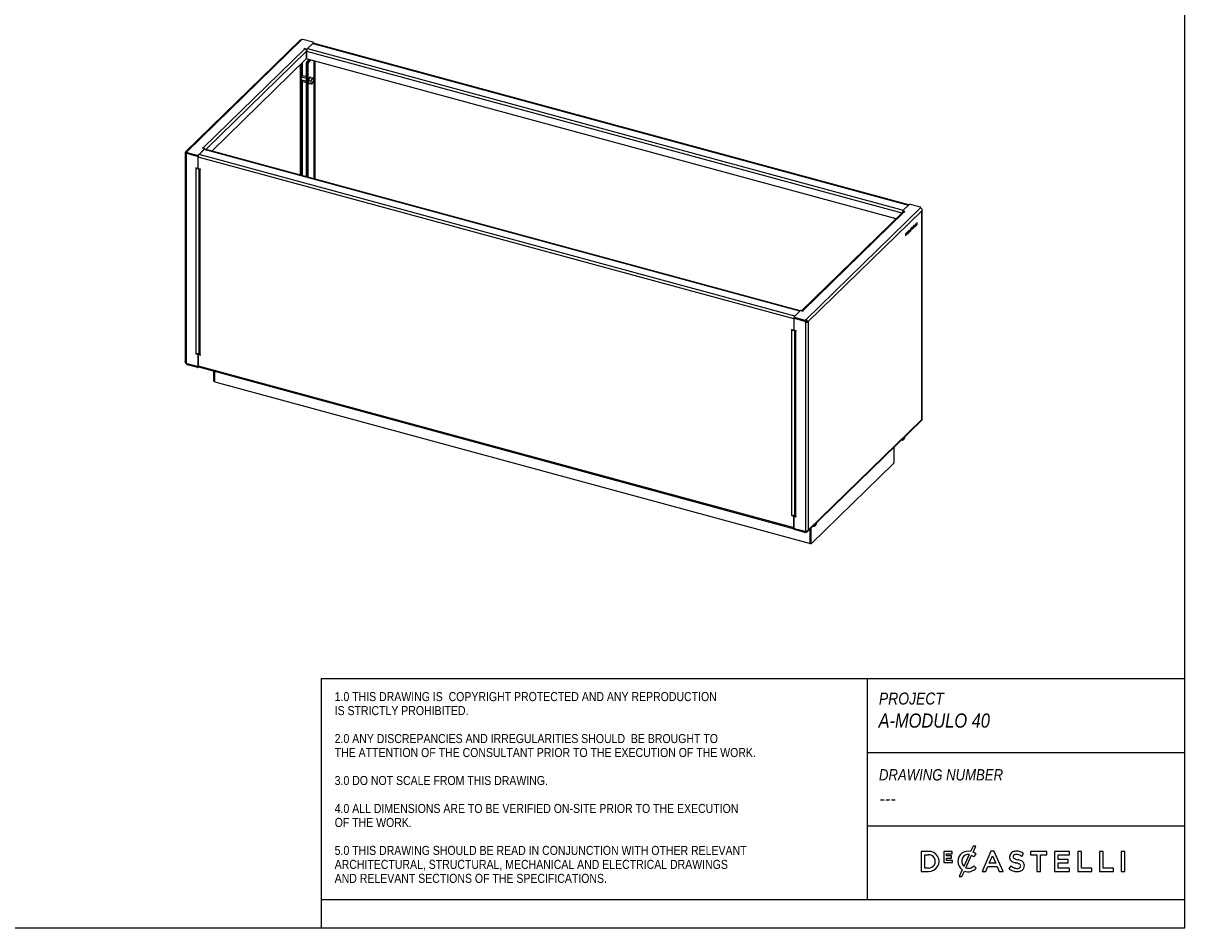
# Model space of a CAD drawing. Header units: millimetres. Extents: x -208 to 3072, y -73 to 2223.
# Tile 2 of 3: x 1432 to 3072, y -73 to 1205. Entities that reach past the tile are written whole.
import ezdxf

# ---------------------------------------------------------------- set-up
doc = ezdxf.new("R2010")
doc.units = ezdxf.units.MM
doc.header["$LTSCALE"] = 7
doc.linetypes.add('SLD-Solido', pattern=[0])
doc.layers.add('NOTE', color=3, linetype='SLD-Solido')
doc.layers.add('SCHIZZI', color=9, linetype='Continuous')
doc.styles.add('SLDTEXTSTYLE0', font='GOTHICI.TTF', dxfattribs={"width": 0.86735})
doc.styles.add('SLDTEXTSTYLE1', font='GOTHIC.TTF', dxfattribs={"width": 0.86735})

msp = doc.modelspace()

# ---------------------------------------------------------------- linework, layer by layer
for p, q in [((1823.5, 1181.27), (1661.56, 1023.2)), ((1663.66, 1023.63), (1825.6, 1181.69)), ((1825.83, 1181.92), (1825.6, 1181.69)), ((1841.78, 1178.17), (1827.18, 1182.13)), ((1686.7, 1029.01), (1829.97, 1168.85)), ((1690.44, 1026.79), (1832.63, 1165.56)), ((1829.66, 1169.38), (1829.31, 1169.03)), ((1829.31, 1169.03), (1829.97, 1168.85)), ((1832.09, 1168.72), (1829.66, 1169.38)), ((1829.66, 1168.94), (1829.66, 1169.38)), ((1831.94, 1167.47), (1832.09, 1167.43)), ((1832.63, 1156.13), (1832.63, 1165.56)), ((1832.63, 1165.56), (1832.63, 1156.13)), ((1832.63, 1165.56), (2673, 937.17)), ((1833.44, 1168.93), (1842.19, 1177.47)), ((1841.26, 1176.56), (1834.03, 1169.5)), ((1834.03, 1169.5), (2675.11, 940.91)), ((1841.26, 1176.56), (2682.34, 947.97)), ((1841.77, 1176.88), (1841.63, 1176.92)), ((1841.78, 1177.06), (1841.78, 1176.88)), ((2682.77, 948.39), (1842.05, 1176.88)), ((1698.69, 1024.55), (1832.16, 1154.82)), ((1825.6, 1129.91), (1825.6, 1148.42)), ((1826.3, 1149.1), (1826.3, 1130.59)), ((1833.33, 1148.67), (1832, 1149.03)), ((1832, 1149.03), (1832, 988.31)), ((1836.45, 1154.24), (1832.47, 1150.35)), ((1832.47, 1150.35), (1833.79, 1149.99)), ((1833.33, 1148.67), (1833.33, 987.95)), ((1833.51, 1155.04), (2664.76, 929.12)), ((1837.78, 1153.88), (1833.79, 1149.99)), ((1833.79, 1149.99), (1835.12, 1149.63)), ((1834.65, 987.59), (1834.65, 1148.31)), ((1835.12, 1149.63), (1839.11, 1153.51)), ((1842.59, 1152.57), (1842.59, 985.44)), ((1844.61, 984.89), (1844.61, 1152.02)), ((1823.57, 1146.44), (1823.57, 990.6)), ((1825.17, 1129.48), (1824.22, 1125.56)), ((1824.22, 1125.56), (1832, 1123.45)), ((1824.22, 1125.56), (1825.17, 1123.48)), ((1827.05, 1131.32), (1825.17, 1129.48)), ((1825.17, 1129.48), (1832, 1127.62)), ((1825.17, 1123.48), (1832, 1121.62)), ((1825.6, 990.05), (1825.6, 1123.36)), ((1826.3, 1123.17), (1826.3, 989.86)), ((1827.05, 1131.32), (1832, 1129.98)), ((1833.33, 1129.62), (1834.65, 1129.26)), ((1833.33, 1127.26), (1834.19, 1127.03)), ((1833.61, 1123.1), (1833.33, 1123.17)), ((1833.33, 1123.05), (1833.61, 1122.97)), ((1833.33, 1121.26), (1834.19, 1121.03)), ((1834.17, 1126.95), (1834.19, 1127.03)), ((1834.17, 1126.95), (1834.51, 1126.85)), ((1834.51, 1120.98), (1834.17, 1121.07)), ((1834.19, 1121.03), (1834.17, 1121.07)), ((1834.19, 1127.03), (1834.23, 1127.07)), ((1834.57, 1126.97), (1834.23, 1127.07)), ((1834.57, 1126.97), (1834.65, 1127.28)), ((1836.86, 1128.28), (1835.06, 1124.34)), ((1838.6, 1123.38), (1835.06, 1124.34)), ((1835.06, 1124.34), (1835.19, 1120.51)), ((1838.72, 1119.55), (1835.19, 1120.51)), ((1840.4, 1127.32), (1836.86, 1128.28)), ((1840.4, 1127.32), (1838.6, 1123.38)), ((1838.6, 1123.38), (1838.72, 1119.55)), ((1838.72, 1119.55), (1840.65, 1119.65)), ((1842.33, 1127.42), (1840.4, 1127.32)), ((1840.65, 1119.65), (1842.45, 1123.59)), ((1842.45, 1123.59), (1842.33, 1127.42)), ((1661.36, 1021.68), (1661, 1021.78)), ((1661.36, 1021.68), (1661.36, 726.87)), ((1662.33, 1021.42), (1661.36, 1021.68)), ((1662.33, 1021.42), (1663.03, 1022.1)), ((1662.96, 1020.8), (1662.96, 1020.37)), ((1662.96, 725.51), (1662.96, 1020.37)), ((1663.03, 1022.1), (1663.33, 1022.39)), ((1663.03, 1021.38), (1663.03, 1022.1)), ((1663.74, 1021.45), (1663.4, 1021.11)), ((1678.43, 1017.02), (1663.4, 1021.11)), ((1663.66, 1023.63), (1663.42, 1023.4)), ((1663.66, 1022.34), (1663.42, 1022.11)), ((1663.66, 1022.34), (1663.66, 1022.77)), ((1663.66, 1022.71), (1663.7, 1022.75)), ((1663.84, 1022.52), (1663.66, 1022.34)), ((1663.84, 1022.7), (1678.43, 1018.74)), ((1663.84, 1022.7), (1663.84, 1021.42)), ((1663.84, 1021.42), (1678.43, 1017.45)), ((1678.43, 1017.45), (1678.43, 1018.74)), ((1678.43, 1017.02), (1678.81, 1017.4)), ((1679.78, 1018.95), (1688.53, 1027.49)), ((1687.95, 1026.93), (1680.72, 1019.86)), ((2521.8, 791.28), (1680.72, 1019.86)), ((1686.03, 1029.19), (1685.68, 1028.85)), ((1685.68, 1028.85), (1688.12, 1028.19)), ((1686.7, 1029.01), (1686.03, 1029.19)), ((1686.03, 1028.76), (1686.03, 1029.19)), ((1687.38, 1028.39), (1687.6, 1028.61)), ((2529.03, 798.34), (1687.95, 1026.93)), ((1687.97, 1026.94), (1687.97, 1026.94)), ((2529.46, 798.76), (1688.74, 1027.25)), ((1676, 1000.76), (1676, 1000.11)), ((1678.43, 1000.1), (1676, 1000.76)), ((1676.52, 1000.62), (1676, 1000.11)), ((1677.18, 1000.44), (1676.66, 999.93)), ((1679.32, 1000.71), (1679.32, 1015.93)), ((2520.4, 787.34), (1679.32, 1015.93)), ((1676, 1000.11), (1676.66, 999.93)), ((1676.66, 738.5), (1676.66, 999.93)), ((1682.63, 998.95), (1680.2, 999.61)), ((1680.37, 999.57), (1680.37, 738.42)), ((1680.72, 999.14), (1680.72, 999.47)), ((1681.87, 999.16), (1681.87, 998.52)), ((1682.49, 998.99), (1681.97, 998.49)), ((1681.97, 998.49), (1681.97, 737.06)), ((1681.97, 998.49), (1682.63, 998.31)), ((1682.63, 998.31), (1682.63, 998.95)), ((2674.27, 938.4), (2531.44, 798.99)), ((2676.36, 938.82), (2533.09, 798.98)), ((2699.4, 944.21), (2537.46, 786.15)), ((2701.36, 940.23), (2540.81, 783.54)), ((2683.28, 948.88), (2674.52, 940.34)), ((2675.09, 939.61), (2674.52, 939.06)), ((2677.37, 938.99), (2674.94, 939.65)), ((2675.11, 940.91), (2682.34, 947.97)), ((2676.36, 938.82), (2677.02, 938.64)), ((2677.02, 938.64), (2677.37, 938.99)), ((2699.22, 945.13), (2684.63, 949.1)), ((2699.4, 944.21), (2699.64, 944.44)), ((2702.06, 940.92), (2701.36, 940.23)), ((2701.36, 645.37), (2701.36, 940.23)), ((2701.7, 646.09), (2701.7, 940.57)), ((2689.96, 919.16), (2688.8, 918.03)), ((2689.96, 918.8), (2689, 917.85)), ((2689.96, 919.16), (2689.96, 918.8)), ((2690.67, 919.87), (2690.87, 920.06)), ((2690.67, 919.87), (2690.67, 916.94)), ((2690.87, 920.06), (2690.87, 917.5)), ((2692.39, 921.55), (2692.59, 921.75)), ((2692.39, 921.55), (2692.39, 918.63)), ((2692.39, 918.63), (2693.5, 919.71)), ((2692.59, 921.75), (2692.59, 919.19)), ((2692.59, 919.19), (2693.5, 920.08)), ((2693.5, 919.71), (2693.5, 920.08)), ((2694.16, 923.28), (2694.36, 923.48)), ((2694.16, 923.28), (2694.16, 920.35)), ((2694.16, 920.35), (2694.36, 920.54)), ((2694.36, 923.48), (2694.36, 920.54)), ((2678.64, 908.12), (2678.02, 907.52)), ((2678.02, 907.52), (2678.02, 904.6)), ((2678.02, 904.71), (2678.65, 905.33)), ((2678.02, 904.6), (2678.74, 905.3)), ((2678.55, 907.77), (2678.13, 907.37)), ((2678.13, 907.37), (2678.13, 905.19)), ((2678.13, 905.19), (2678.64, 905.68)), ((2680.56, 910), (2679.92, 909.36)), ((2679.92, 909.36), (2679.92, 907.73)), ((2679.92, 907.73), (2680.56, 908.36)), ((2680.56, 909.77), (2680.04, 909.26)), ((2680.56, 909.29), (2680.04, 908.78)), ((2680.04, 909.26), (2680.04, 908.78)), ((2680.56, 909.07), (2680.04, 908.56)), ((2680.04, 908.07), (2680.56, 908.58)), ((2680.04, 908.56), (2680.04, 908.07)), ((2680.56, 910), (2680.56, 909.77)), ((2680.56, 909.07), (2680.56, 909.29)), ((2680.56, 908.36), (2680.56, 908.58)), ((2681.39, 908.11), (2681.19, 907.09)), ((2681.41, 907.31), (2681.19, 907.09)), ((2681.32, 907.33), (2681.22, 907.23)), ((2681.48, 908.15), (2681.32, 907.33)), ((2681.39, 908.58), (2681.38, 908.56)), ((2681.57, 908.13), (2681.41, 907.31)), ((2681.97, 911.03), (2681.47, 908.53)), ((2682.06, 911.08), (2681.56, 908.57)), ((2682.15, 911.06), (2681.65, 908.55)), ((2681.88, 911.05), (2681.86, 910.95)), ((2682.21, 912.29), (2682.05, 911.45)), ((2682.06, 911.08), (2682.14, 911.5)), ((2682.32, 912.39), (2682.14, 911.5)), ((2682.43, 912.5), (2682.21, 912.29)), ((2682.43, 912.5), (2682.23, 911.48)), ((2682.31, 909.33), (2682.25, 909.4)), ((2682.39, 911.4), (2682.26, 910.99)), ((2682.4, 909.3), (2682.27, 909.46)), ((2682.99, 909.46), (2683.71, 913.12)), ((2682.99, 909.46), (2683.21, 909.67)), ((2683.02, 909.59), (2683.13, 909.7)), ((2683.13, 909.7), (2683.35, 910.84)), ((2683.21, 909.67), (2683.44, 910.82)), ((2683.35, 910.84), (2684.11, 911.59)), ((2683.44, 911.3), (2683.73, 912.79)), ((2683.44, 911.3), (2684.02, 911.87)), ((2683.44, 910.82), (2684.2, 911.56)), ((2683.71, 913.12), (2683.93, 913.33)), ((2683.73, 912.79), (2684.02, 911.87)), ((2683.87, 913.27), (2684.55, 911.09)), ((2683.93, 913.33), (2684.64, 911.06)), ((2684.11, 911.59), (2684.14, 911.5)), ((2684.2, 911.56), (2684.42, 910.85)), ((2684.39, 910.93), (2684.55, 911.09)), ((2684.42, 910.85), (2684.64, 911.06)), ((2685.08, 912.3), (2685.29, 912.49)), ((2685.28, 912.27), (2685.34, 912.27)), ((2685.31, 913.32), (2685.34, 913.32)), ((2685.38, 914.41), (2685.33, 914.52)), ((2686.11, 914.65), (2686.31, 914.85)), ((2686.86, 916.15), (2688.16, 917.42)), ((2686.86, 915.78), (2687.38, 916.29)), ((2686.86, 916.15), (2686.86, 915.78)), ((2687.38, 913.74), (2687.38, 916.29)), ((2687.38, 913.74), (2687.64, 913.99)), ((2687.64, 916.54), (2688.16, 917.05)), ((2687.64, 916.54), (2687.64, 913.99)), ((2688.16, 917.42), (2688.16, 917.05)), ((2688.8, 918.03), (2688.8, 915.12)), ((2688.8, 915.12), (2689.96, 916.25)), ((2689, 916.95), (2689.96, 917.89)), ((2689, 917.85), (2689, 916.95)), ((2689, 916.58), (2689.96, 917.52)), ((2689, 915.68), (2689.96, 916.62)), ((2689, 916.58), (2689, 915.68)), ((2689.96, 917.89), (2689.96, 917.52)), ((2689.96, 916.25), (2689.96, 916.62)), ((2690.67, 916.94), (2691.77, 918.02)), ((2690.87, 917.5), (2691.77, 918.39)), ((2691.77, 918.02), (2691.77, 918.39)), ((2520.4, 787.34), (2520.4, 772.12)), ((2520.4, 787.34), (2520.4, 772.12)), ((2521.1, 788.02), (2520.47, 788.19)), ((2521.16, 789.37), (2520.78, 789.47)), ((2529.62, 798.91), (2520.87, 790.37)), ((2521.28, 789.49), (2520.87, 789.08)), ((2521.1, 788.02), (2521.1, 787.99)), ((2521.28, 789.67), (2535.88, 785.7)), ((2521.28, 789.67), (2521.28, 788.38)), ((2521.28, 788.38), (2535.88, 784.42)), ((2521.63, 788.29), (2521.28, 787.96)), ((2536.32, 783.87), (2521.28, 787.96)), ((2521.8, 791.28), (2529.03, 798.34)), ((2530.97, 799.12), (2533.4, 798.46)), ((2532.43, 799.08), (2532.14, 798.8)), ((2533.75, 798.8), (2533.09, 798.98)), ((2533.4, 798.46), (2533.75, 798.8)), ((2519.51, 771.51), (2517.08, 772.17)), ((2517.08, 772.17), (2517.08, 771.53)), ((2517.6, 772.03), (2517.08, 771.53)), ((2517.08, 771.53), (2517.75, 771.35)), ((2518.26, 771.85), (2517.75, 771.35)), ((2517.75, 509.91), (2517.75, 771.35)), ((2518.45, 771.21), (2518.45, 771.8)), ((2520.47, 771.76), (2520.47, 771.33)), ((2523.72, 770.37), (2521.28, 771.03)), ((2521.45, 770.98), (2521.45, 509.83)), ((2521.8, 770.89), (2521.8, 770.55)), ((2535.88, 784.42), (2535.88, 785.7)), ((2536.32, 783.87), (2536.91, 784.45)), ((2537.46, 783.58), (2536.76, 782.89)), ((2536.76, 782.89), (2536.76, 783.32)), ((2536.76, 782.89), (2536.76, 488.03)), ((2537.23, 785.92), (2537.46, 786.15)), ((2537.23, 784.63), (2537.46, 784.86)), ((2537.46, 784.86), (2537.46, 786.15)), ((2538.79, 783.21), (2539.76, 782.95)), ((2539.76, 782.95), (2540.11, 782.85)), ((2540.11, 782.85), (2540.81, 783.54)), ((2540.81, 783.54), (2540.81, 488.67)), ((2523.57, 770.41), (2523.05, 769.9)), ((2523.05, 769.9), (2523.05, 508.47)), ((2523.05, 769.9), (2523.72, 769.72)), ((2523.72, 769.72), (2523.72, 770.37)), ((1676, 738.68), (1676, 738.03)), ((1676.66, 738.5), (1676, 738.68)), ((1676, 738.03), (1678.43, 737.37)), ((1676.87, 737.8), (1677.43, 738.35)), ((1661, 726.91), (1661.36, 727.26)), ((1661.36, 726.82), (1661, 726.91)), ((1661.36, 726.82), (1661.36, 726.87)), ((1662.96, 725.51), (1662.96, 725.08)), ((1663.31, 724.44), (1663.31, 723.15)), ((1663.4, 724.53), (1678.43, 720.44)), ((1678.43, 720.02), (1663.84, 723.98)), ((1663.84, 723.98), (1663.84, 722.7)), ((1678.43, 718.73), (1663.84, 722.7)), ((1679.32, 721.06), (1679.32, 736.28)), ((1679.32, 736.28), (1679.32, 721.06)), ((1680.2, 737.44), (1679.5, 736.75)), ((1680.88, 737.56), (1680.2, 736.9)), ((1680.2, 736.9), (1682.63, 736.23)), ((1682.63, 736.88), (1681.97, 737.06)), ((1682.63, 736.23), (1682.63, 736.88)), ((1678.43, 718.73), (1678.43, 720.02)), ((1679.32, 721.06), (2520.4, 492.48)), ((1680.29, 719.44), (1679.78, 718.95)), ((1679.93, 719.54), (2521.01, 490.95)), ((1701.33, 713.72), (1701.33, 699.62)), ((1702.65, 713.36), (1702.65, 699.26)), ((1702.65, 699.27), (1702.65, 713.36)), ((1701.79, 699.22), (1702.65, 700.06)), ((1702.68, 698.98), (1701.79, 699.22)), ((2542.85, 470.06), (1703.54, 698.17)), ((2539.56, 486.56), (2701.5, 644.62)), ((2540.81, 488.67), (2701.36, 645.37)), ((2702.06, 646.05), (2701.36, 645.37)), ((2701.7, 646.15), (2702.06, 646.05)), ((2672.87, 615.82), (2672.18, 616.01)), ((2673.49, 615.9), (2675.63, 617.39)), ((2675.7, 617.45), (2676.63, 618.36)), ((2675.89, 619.62), (2675.89, 617.93)), ((2675.89, 617.93), (2676.82, 618.84)), ((2676.82, 620.54), (2676.82, 618.84)), ((2661.73, 605.81), (2661.73, 584.19)), ((2661.27, 582.88), (2545.53, 469.91)), ((2517.08, 510.09), (2517.08, 509.45)), ((2517.75, 509.91), (2517.08, 510.09)), ((2517.08, 509.45), (2519.51, 508.79)), ((2520.21, 509.47), (2519.25, 509.73)), ((2519.51, 508.79), (2520.21, 509.47)), ((2523.72, 508.29), (2523.05, 508.47)), ((2520.4, 507.69), (2520.4, 492.47)), ((2520.4, 492.48), (2520.4, 507.69)), ((2520.4, 507.69), (2520.4, 507.69)), ((2521.1, 508.37), (2521.06, 508.34)), ((2521.1, 508.34), (2521.1, 508.37)), ((2521.28, 508.3), (2523.72, 507.64)), ((2523.72, 507.64), (2523.72, 508.29)), ((2547.81, 494.61), (2548.49, 494.43)), ((2549.12, 494.51), (2551.25, 496)), ((2551.33, 496.06), (2552.26, 496.97)), ((2551.51, 496.53), (2551.51, 498.23)), ((2551.51, 496.53), (2552.44, 497.45)), ((2552.44, 497.45), (2552.44, 499.14)), ((2520.5, 491.62), (2520.79, 491.55)), ((2520.87, 490.36), (2521.28, 490.77)), ((2521.28, 491.38), (2536.32, 487.29)), ((2535.88, 486.98), (2521.28, 490.95)), ((2521.28, 490.95), (2521.28, 489.66)), ((2535.88, 485.7), (2521.28, 489.66)), ((2535.88, 485.7), (2535.88, 486.98)), ((2536.76, 487.6), (2536.76, 488.03)), ((2537.01, 487.97), (2536.76, 487.72)), ((2537.46, 487.42), (2537.23, 487.2)), ((2537.23, 487.2), (2537.23, 485.91)), ((2537.46, 486.14), (2537.23, 485.91)), ((2537.9, 487.85), (2537.46, 487.42)), ((2537.46, 487.42), (2537.46, 486.14)), ((2539.76, 488.09), (2540.11, 487.99)), ((2540.11, 487.99), (2540.81, 488.67)), ((2543.73, 470.68), (2543.73, 490.64)), ((2543.73, 490.64), (2543.73, 470.68)), ((2544.43, 491.32), (2544.43, 471.36)), ((2545.06, 470.32), (2545.06, 491.94)), ((2543.55, 470.2), (2543.76, 470.41)), ((2543.73, 470.68), (2544.43, 471.36)), ((2545.06, 471.11), (2544.2, 470.27)), ((2545.09, 470.03), (2544.2, 470.27))]:
    msp.add_line(p, q)
at = {"flags": 128}
for points in [[(1842.19, 1177.47), (1842.27, 1177.56), (1842.31, 1177.66), (1842.3, 1177.76), (1842.26, 1177.86), (1842.19, 1177.96), (1842.08, 1178.04), (1841.94, 1178.11), (1841.78, 1178.17)], [(1838.37, 1127.87), (1838.3, 1128.32), (1838.06, 1128.86), (1837.69, 1129.07), (1837.23, 1128.93), (1836.74, 1128.46), (1836.29, 1127.7), (1835.91, 1126.77), (1835.67, 1125.76), (1835.65, 1125.64)], [(1835.73, 1120.36), (1835.91, 1120.03), (1836.29, 1119.82), (1836.74, 1119.96), (1836.87, 1120.06)], [(1663.03, 1022.1), (1662.92, 1021.96), (1662.86, 1021.81), (1662.86, 1021.66), (1662.92, 1021.51), (1663.04, 1021.37), (1663.2, 1021.25), (1663.41, 1021.14), (1663.42, 1021.14)], [(1663.42, 1023.4), (1663.35, 1023.31), (1663.31, 1023.21), (1663.31, 1023.11), (1663.35, 1023.01), (1663.43, 1022.92), (1663.54, 1022.83), (1663.68, 1022.76), (1663.84, 1022.7)], [(1663.84, 1021.42), (1663.68, 1021.47), (1663.54, 1021.55), (1663.43, 1021.63), (1663.35, 1021.72), (1663.31, 1021.82), (1663.31, 1021.92), (1663.35, 1022.02), (1663.42, 1022.11)], [(1688.53, 1027.49), (1688.61, 1027.59), (1688.65, 1027.69), (1688.64, 1027.79), (1688.61, 1027.89), (1688.53, 1027.98), (1688.42, 1028.06), (1688.28, 1028.13), (1688.12, 1028.19)], [(1688.95, 1027.19), (1688.9, 1027.27), (1688.64, 1027.66)], [(2674.52, 940.34), (2674.45, 940.25), (2674.41, 940.15), (2674.41, 940.05), (2674.45, 939.95), (2674.53, 939.86), (2674.64, 939.77), (2674.78, 939.7), (2674.94, 939.65)], [(2699.64, 944.44), (2699.71, 944.53), (2699.75, 944.63), (2699.75, 944.73), (2699.71, 944.83), (2699.63, 944.92), (2699.52, 945.01), (2699.38, 945.08), (2699.22, 945.13)], [(2679.07, 907.89), (2679.03, 907.93), (2678.98, 907.96), (2678.93, 907.97), (2678.87, 907.97), (2678.81, 907.96), (2678.75, 907.93), (2678.69, 907.89), (2678.63, 907.84)], [(2679.31, 908.26), (2679.25, 908.31), (2679.19, 908.34), (2679.12, 908.36), (2679.05, 908.36), (2678.97, 908.35), (2678.89, 908.31), (2678.81, 908.26), (2678.73, 908.2)], [(2679.22, 908.28), (2679.16, 908.33), (2679.11, 908.36)], [(2685.37, 914.6), (2685.28, 914.38), (2685.21, 914.14), (2685.18, 913.91), (2685.17, 913.69), (2685.19, 913.51), (2685.25, 913.38), (2685.33, 913.31), (2685.42, 913.3)], [(2685.17, 911.85), (2685.28, 911.85), (2685.39, 911.89), (2685.51, 911.96), (2685.64, 912.06), (2685.76, 912.2), (2685.88, 912.36), (2685.99, 912.55), (2686.1, 912.77)], [(2685.26, 911.83), (2685.37, 911.83), (2685.48, 911.86), (2685.6, 911.93), (2685.72, 912.04), (2685.85, 912.17), (2685.96, 912.34), (2686.08, 912.53), (2686.18, 912.74)], [(2685.38, 914.41), (2685.34, 914.3), (2685.3, 914.18), (2685.28, 914.05), (2685.28, 913.94), (2685.29, 913.85), (2685.32, 913.78), (2685.36, 913.74), (2685.41, 913.73)], [(2685.47, 914.39), (2685.43, 914.27), (2685.39, 914.15), (2685.37, 914.03), (2685.37, 913.92), (2685.38, 913.82), (2685.41, 913.75), (2685.45, 913.72), (2685.5, 913.71)], [(2685.37, 912.24), (2685.45, 912.24), (2685.53, 912.27), (2685.62, 912.32), (2685.71, 912.4), (2685.81, 912.5), (2685.9, 912.62), (2685.98, 912.76), (2686.06, 912.91)], [(2686.16, 913.46), (2686.15, 913.49), (2686.15, 913.51), (2686.14, 913.54), (2686.12, 913.55), (2686.11, 913.57), (2686.09, 913.57), (2686.07, 913.58), (2686.06, 913.58)], [(2686.36, 913.72), (2686.35, 913.79), (2686.33, 913.85), (2686.3, 913.9), (2686.27, 913.94), (2686.24, 913.97), (2686.2, 913.99), (2686.16, 913.99), (2686.12, 913.98)], [(2520.87, 790.37), (2520.79, 790.27), (2520.75, 790.17), (2520.76, 790.07), (2520.79, 789.97), (2520.87, 789.88), (2520.98, 789.8), (2521.12, 789.73), (2521.28, 789.67)], [(2521.28, 788.38), (2521.12, 788.44), (2520.98, 788.51), (2520.87, 788.59), (2520.79, 788.69), (2520.76, 788.79), (2520.75, 788.89), (2520.79, 788.99), (2520.87, 789.08)], [(1681.97, 737.06), (1681.48, 737.22), (1681.06, 737.44), (1680.73, 737.69), (1680.5, 737.97), (1680.39, 738.26), (1680.37, 738.42)], [(1663.33, 724.55), (1663.31, 724.49), (1663.31, 724.38), (1663.35, 724.29), (1663.43, 724.19), (1663.54, 724.11), (1663.68, 724.04), (1663.84, 723.98)], [(1663.84, 722.7), (1663.68, 722.75), (1663.54, 722.82), (1663.43, 722.91), (1663.35, 723), (1663.31, 723.1), (1663.31, 723.15)], [(1701.79, 699.22), (1701.7, 699.15), (1701.61, 699.11), (1701.53, 699.11), (1701.46, 699.15), (1701.4, 699.23), (1701.36, 699.33), (1701.33, 699.47), (1701.33, 699.62)], [(2523.05, 508.47), (2522.56, 508.63), (2522.14, 508.85), (2521.81, 509.1), (2521.59, 509.38), (2521.47, 509.67), (2521.45, 509.83)], [(2520.4, 492.48), (2520.43, 492), (2520.51, 491.6), (2520.63, 491.28), (2520.81, 491.06), (2521.02, 490.95), (2521.26, 490.94), (2521.28, 490.95)], [(2520.84, 491.61), (2520.79, 491.55), (2520.75, 491.45), (2520.76, 491.35), (2520.79, 491.25), (2520.87, 491.16), (2520.98, 491.07), (2521.12, 491), (2521.28, 490.95)], [(2521.28, 489.66), (2521.12, 489.72), (2520.98, 489.79), (2520.87, 489.87), (2520.79, 489.96), (2520.76, 490.06), (2520.75, 490.16), (2520.79, 490.26), (2520.87, 490.36)], [(2544.2, 470.27), (2544.11, 470.2), (2544.02, 470.17), (2543.94, 470.17), (2543.87, 470.2), (2543.81, 470.28), (2543.77, 470.38), (2543.74, 470.52), (2543.73, 470.68)], [(2545.06, 470.32), (2545.07, 470.16), (2545.1, 470.02), (2545.14, 469.92), (2545.2, 469.84), (2545.27, 469.81), (2545.35, 469.8), (2545.44, 469.84), (2545.53, 469.91)]]:
    msp.add_lwpolyline(points, dxfattribs=at)
for centre, radius, start, end in [((1824.92, 1179.65), 2.15, 71.58383, 131.32619), ((1826.72, 1180.66), 1.54, 72.69603, 125.39891), ((1828.99, 1165.35), 3.64, 3.39156, 74.33381), ((1832.55, 1170.19), 1.54, 252.69603, 305.39891), ((1832.56, 1169.22), 1.85, 255.36789, 281.01776), ((1838.76, 1165.6), 6.13, 140.51294, 180.34344), ((1841.92, 1176.08), 0.811, 80.73183, 143.96753), ((1830.58, 1156.12), 2.04, 320.51294, 0.34344), ((1833.84, 1156.2), 1.21, 183.39156, 254.33381), ((1836.7, 1148.32), 2.04, 140.51294, 180.34344), ((1662.95, 1021.81), 1.95, 68.8623, 180.92226), ((1663.15, 1022.25), 1.88, 197.43221, 263.96713), ((1663.3, 1021.43), 0.975, 68.8623, 180.92226), ((1663.28, 1020.81), 0.325, 68.8623, 180.92226), ((1678.89, 1020.21), 1.54, 252.69603, 305.39891), ((1678.9, 1019.16), 1.77, 254.81579, 291.12659), ((1678.1, 1015.86), 1.21, 3.39156, 74.33381), ((1685.45, 1015.96), 6.13, 140.51294, 180.34344), ((1685.69, 1025.5), 3.65, 46.9301, 73.91189), ((1688.61, 1026.45), 0.811, 80.73183, 143.96753), ((1678.67, 1000.7), 0.65, 248.8623, 0.92226), ((1680.53, 1000.78), 1.21, 183.39156, 254.33381), ((1678.06, 1005.17), 5.42, 255.06168, 286.74509), ((1682.32, 1000.65), 2.18, 210.06309, 260.80515), ((2680.81, 936.79), 7.11, 153.48864, 170.68783), ((2675.68, 936.79), 2.15, 71.58383, 131.32619), ((2674.73, 938.82), 0.312, 129.91441, 225.43039), ((2684.17, 947.63), 1.54, 72.69603, 125.39891), ((2698.42, 940.7), 3.64, 3.39156, 74.33381), ((2680.59, 905.57), 3.01, 130.80557, 132.89898), ((2680.87, 905.72), 3.27, 130.80665, 132.95985), ((2676.58, 907.31), 2.63, 321.62715, 347.68772), ((2675.95, 907.46), 3.44, 321.64724, 347.81293), ((2676.04, 907.44), 3.44, 321.64724, 347.81293), ((2677.76, 907.23), 1.47, 340.80076, 26.56342), ((2677.45, 907.39), 1.98, 340.61686, 26.61235), ((2677.54, 907.37), 1.98, 340.61686, 26.61235), ((2684.85, 909.01), 3.82, 150.63577, 183.91915), ((2681.68, 908.68), 0.642, 174.44558, 243.20554), ((2684.02, 909.23), 2.88, 150.65939, 183.91884), ((2681.67, 908.99), 0.52, 175.7059, 237.12475), ((2684.11, 909.2), 2.88, 150.65939, 183.91884), ((2681.75, 908.97), 0.52, 175.7059, 237.12475), ((2681.26, 908.72), 0.613, 291.61329, 308.31629), ((2682.46, 910.16), 1.06, 123.1735, 153.26299), ((2682.72, 910.3), 1.33, 120.20726, 154.01353), ((2681.36, 909.01), 0.488, 294.96189, 308.44699), ((2681.34, 908.7), 0.613, 291.61329, 308.31629), ((2682.55, 910.14), 1.06, 123.1735, 153.26299), ((2680.12, 909.94), 2.27, 311.86416, 344.4844), ((2681.45, 908.99), 0.488, 294.96189, 308.44699), ((2680.21, 909.91), 2.27, 311.86416, 344.4844), ((2680.6, 909.89), 1.72, 311.89734, 345.48963), ((2682.1, 910.84), 0.226, 43.19249, 77.12526), ((2682.2, 911.19), 0.29, 46.92296, 82.91287), ((2685.56, 912.21), 0.483, 169.37149, 231.90779), ((2685.41, 912.43), 0.207, 183.96168, 230.86159), ((2685.57, 912.45), 0.29, 171.61551, 225.57267), ((2685.09, 914.32), 1.03, 283.54725, 302.40411), ((2686.35, 914.34), 1.02, 104.6, 165.23169), ((2685.18, 914.29), 1.03, 283.54725, 302.40411), ((2686.18, 914.2), 0.732, 104.65776, 165.30804), ((2685.29, 914.59), 0.905, 283.54728, 302.40354), ((2686.47, 912.1), 1.58, 108.52468, 121.38889), ((2686.56, 912.08), 1.58, 108.52468, 121.38889), ((2686.42, 912.83), 1.19, 104.70187, 122.93597), ((2685.98, 913.53), 0.0687, 33.32963, 103.15155), ((2685.82, 914.68), 0.286, 353.78341, 52.43911), ((2684.92, 913.4), 1.24, 336.79093, 2.54164), ((2685.84, 914.93), 0.474, 350.26407, 56.98084), ((2684.11, 913.62), 2.17, 336.70973, 3.1517), ((2685.93, 913.74), 0.343, 0.80642, 46.75867), ((2684.2, 913.6), 2.17, 336.70973, 3.1517), ((2527.3, 787.21), 6.91, 157.64858, 178.96768), ((2521.05, 787.35), 0.65, 68.8623, 180.92226), ((2530.51, 797.65), 1.54, 72.69603, 125.39891), ((2532.4, 796.74), 2.34, 72.94372, 109.74559), ((2519.14, 776.58), 5.42, 255.06168, 286.74509), ((2519.75, 772.11), 0.65, 248.8623, 0.92226), ((2521.61, 772.2), 1.21, 183.39156, 254.33381), ((2523.4, 772.06), 2.18, 210.06309, 260.80515), ((2536.33, 787.18), 1.54, 252.69603, 305.39891), ((2536.33, 785.89), 1.54, 252.69603, 305.39891), ((2536.15, 783.28), 0.607, 3.39156, 74.33381), ((2538.16, 788.19), 5.48, 255.25371, 286.99265), ((2536.48, 782.64), 3.64, 3.39156, 74.33381), ((2536.97, 783.11), 1.82, 3.39156, 74.33381), ((2538.16, 786.26), 2.78, 255.36186, 282.12241), ((1678.04, 743.4), 5.09, 254.35873, 297.30271), ((1664.65, 727.13), 3.65, 183.46488, 248.46983), ((1663.15, 727.38), 1.88, 197.43221, 263.96713), ((1664.25, 726.77), 1.97, 216.70463, 228.85684), ((1663.56, 725.12), 0.607, 183.39156, 254.33381), ((1678.1, 736.2), 1.21, 3.39156, 74.33381), ((1679.97, 736.29), 0.65, 68.8623, 180.92226), ((1680.67, 736.91), 0.703, 75.86676, 131.59141), ((1678.67, 721.05), 0.65, 248.8623, 0.92226), ((1678.9, 721.75), 1.79, 254.96653, 288.58422), ((1678.89, 720.2), 1.54, 252.69603, 305.39891), ((1680.82, 720.78), 1.53, 169.35156, 234.37442), ((1703.86, 699.34), 1.21, 183.39156, 254.33381), ((1703.34, 699.2), 0.69, 174.56967, 214.04057), ((2700.69, 646.13), 1.01, 311.04431, 357.59379), ((2700.12, 645.99), 1.94, 315.35447, 1.91129), ((2673.09, 616.53), 0.744, 252.32425, 302.45263), ((2675.25, 617.9), 0.635, 306.24835, 2.13967), ((2676.17, 618.82), 0.646, 315.35447, 1.91129), ((2659.69, 584.18), 2.04, 320.51294, 0.34344), ((2519.12, 514.81), 5.09, 254.35873, 297.30271), ((2519.19, 507.62), 1.21, 3.39156, 74.33381), ((2519.89, 508.3), 1.21, 3.39156, 74.33381), ((2521.05, 507.7), 0.65, 68.8623, 180.92226), ((2521.61, 492.55), 1.21, 183.39156, 254.33381), ((2548.72, 495.14), 0.744, 252.32425, 302.45263), ((2550.88, 496.51), 0.635, 306.24835, 2.13967), ((2551.8, 497.42), 0.646, 315.35447, 1.91129), ((2536.33, 488.45), 1.54, 252.69603, 305.39891), ((2536.33, 487.17), 1.54, 252.69603, 305.39891), ((2536.44, 487.59), 0.325, 248.8623, 0.92226), ((2538.16, 493.33), 5.48, 255.25371, 286.99265), ((2538.16, 487.96), 1.95, 248.8623, 0.92226), ((2537.8, 488.37), 1.01, 250.12033, 330.17058), ((2539, 490.69), 2.71, 286.19274, 311.93797), ((2543.08, 470.67), 0.65, 248.8623, 0.92226)]:
    msp.add_arc(centre, radius, start, end)
for points in [[(1833.61, 1123.1), (1833.56, 1123.43), (1833.52, 1123.76), (1833.53, 1124.43), (1833.56, 1124.76), (1833.64, 1125.09)], [(1833.64, 1122.09), (1833.56, 1122.26), (1833.53, 1122.42), (1833.52, 1122.72), (1833.56, 1122.85), (1833.61, 1122.97)], [(1833.64, 1125.09), (1833.72, 1125.42), (1833.84, 1125.73), (1834.14, 1126.32), (1834.32, 1126.59), (1834.51, 1126.85)], [(1834.51, 1120.98), (1834.32, 1121.17), (1834.14, 1121.36), (1833.84, 1121.74), (1833.72, 1121.92), (1833.64, 1122.09)]]:
    msp.add_open_spline(points, degree=3, knots=[0, 0, 0, 0, 0.5, 0.5, 1, 1, 1, 1])
at = {"layer": 'SCHIZZI', "color": 7, "true_color": 0xffffff}
for p, q in [((3072.49, -72.95), (3072.33, 2223.05)), ((1852.93, 279.24), (1852.93, -32.95)), ((1852.93, 279.24), (3072.46, 279.24)), ((2624.28, 279.24), (2624.28, -32.95)), ((2624.28, 174.6), (3072.47, 174.6)), ((2624.28, 70.88), (3072.48, 70.88)), ((2710.65, 34.95), (2700.1, 34.95)), ((2700.1, 34.95), (2700.1, 6.77)), ((2744.29, 34.76), (2732.49, 34.76)), ((2732.49, 34.76), (2732.49, 19.12)), ((2744.29, 31.7), (2744.29, 34.76)), ((2773.55, 42.44), (2770.16, 34.99)), ((2777.45, 42.44), (2773.55, 42.44)), ((2773.58, 33.92), (2777.45, 42.44)), ((2798.83, 35.15), (2786.43, 6.77)), ((2803.55, 35.15), (2798.83, 35.15)), ((2803.59, 35.07), (2803.55, 35.15)), ((2815.95, 6.77), (2803.59, 35.07)), ((2877.75, 34.95), (2854.83, 34.95)), ((2854.83, 34.95), (2854.83, 30.13)), ((2877.75, 30.13), (2877.75, 34.95)), ((2909.6, 34.96), (2888.63, 34.96)), ((2888.63, 34.96), (2888.63, 6.77)), ((2909.6, 30.29), (2909.6, 34.96)), ((2926.5, 34.95), (2921.32, 34.95)), ((2921.32, 34.95), (2921.32, 6.77)), ((2926.5, 11.52), (2926.5, 34.95)), ((2957.15, 34.95), (2951.97, 34.95)), ((2951.97, 34.95), (2951.97, 6.77)), ((2957.15, 11.52), (2957.15, 34.95)), ((2982.9, 34.96), (2982.9, 6.77)), ((2988.08, 34.96), (2982.9, 34.96)), ((2988.08, 6.77), (2988.08, 34.96)), ((2705.28, 11.52), (2705.28, 30.21)), ((2705.28, 30.21), (2710.65, 30.21)), ((2732.49, 19.12), (2744.4, 19.12)), ((2735.91, 28.53), (2735.91, 31.7)), ((2735.91, 31.7), (2744.29, 31.7)), ((2743.28, 28.53), (2735.91, 28.53)), ((2735.91, 25.47), (2743.28, 25.47)), ((2735.91, 22.18), (2735.91, 25.47)), ((2744.4, 22.18), (2735.91, 22.18)), ((2743.28, 25.47), (2743.28, 28.53)), ((2744.4, 19.12), (2744.4, 22.18)), ((2752.26, 20.73), (2752.26, 20.78)), ((2768.07, 30.55), (2760.41, 13.75)), ((2763.41, 11.72), (2771.47, 29.43)), ((2774.57, 27.12), (2777.91, 30.96)), ((2777.91, 30.96), (2777.81, 31.05)), ((2796.54, 18.13), (2801.11, 28.8)), ((2805.72, 18.13), (2796.54, 18.13)), ((2801.11, 28.8), (2805.72, 18.13)), ((2842.2, 27.88), (2844.99, 31.81)), ((2854.83, 30.13), (2863.68, 30.13)), ((2863.68, 30.13), (2863.68, 6.77)), ((2868.9, 6.77), (2868.9, 30.13)), ((2868.9, 30.13), (2877.75, 30.13)), ((2893.82, 23.32), (2893.82, 30.29)), ((2893.82, 30.29), (2909.6, 30.29)), ((2907.8, 23.32), (2893.82, 23.32)), ((2893.82, 18.65), (2907.8, 18.65)), ((2893.82, 11.43), (2893.82, 18.65)), ((2907.8, 18.65), (2907.8, 23.32)), ((2700.1, 6.77), (2710.65, 6.77)), ((2710.65, 11.52), (2705.28, 11.52)), ((2758.2, 8.89), (2753.98, -0.37)), ((2757.9, -0.37), (2761.36, 7.22)), ((2778.11, 11.38), (2774.77, 14.76)), ((2778.01, 11.28), (2778.11, 11.38)), ((2786.43, 6.77), (2791.76, 6.77)), ((2791.76, 6.77), (2794.63, 13.51)), ((2794.63, 13.51), (2807.64, 13.51)), ((2807.64, 13.51), (2810.47, 6.77)), ((2810.47, 6.77), (2815.95, 6.77)), ((2827.2, 14.62), (2824.07, 10.9)), ((2863.68, 6.77), (2868.9, 6.77)), ((2888.63, 6.77), (2909.8, 6.77)), ((2909.8, 11.43), (2893.82, 11.43)), ((2909.8, 6.77), (2909.8, 11.43)), ((2921.32, 6.77), (2941.17, 6.77)), ((2941.17, 11.52), (2926.5, 11.52)), ((2941.17, 6.77), (2941.17, 11.52)), ((2951.97, 6.77), (2971.82, 6.77)), ((2971.82, 11.52), (2957.15, 11.52)), ((2971.82, 6.77), (2971.82, 11.52)), ((2982.9, 6.77), (2988.08, 6.77)), ((2753.98, -0.37), (2757.9, -0.37)), ((1852.93, -32.95), (1852.93, -72.95)), ((1852.93, -32.95), (3072.48, -32.95)), ((-207.51, -72.95), (3072.49, -72.95))]:
    msp.add_line(p, q, dxfattribs=at)
for centre, radius, start, end in [((2711.41, 20.86), 14.11, 266.90157, 93.09843), ((2766.72, 20.95), 14.46, 76.24523, 180.89091), ((2767.29, 20.08), 15.2, 45.71394, 65.58709), ((2832.98, 27.06), 7.87, 114.63446, 160.64301), ((2834.66, 23.39), 11.92, 89.50788, 114.63446), ((2834.88, 18.44), 16.86, 72.44471, 90.39732), ((2834.2, 17.79), 17.69, 52.42183, 70.96437), ((2710.85, 20.86), 9.35, 268.76628, 91.23372), ((2767.03, 20.73), 14.77, 180, 233.25786), ((2768.48, 20.95), 10.81, 153.58432, 221.73663), ((2766.7, 21.84), 8.82, 81.04863, 153.58432), ((2764.35, 16.63), 14.65, 45.72598, 60.90731), ((2834.21, 26.93), 9.09, 162.43966, 192.31941), ((2831.26, 26.12), 6.02, 190.78984, 232.66765), ((2834.38, 30.22), 11.18, 232.66765, 251.27083), ((2833.38, 27.5), 3.13, 146.85935, 193.31029), ((2832.88, 27.38), 2.62, 193.31029, 230.56735), ((2833.95, 26.57), 4.14, 98.98092, 140.32353), ((2839.53, 43.26), 25.19, 249.70068, 255.51463), ((2835.31, 30.68), 6.7, 232.44778, 252.59774), ((2829.89, 5.94), 13.36, 73.32325, 75.51463), ((2834.76, 21.47), 9.3, 77.54474, 98.98092), ((2843.82, 54.07), 31.59, 250.55867, 257.31246), ((2837.97, 34.58), 16.41, 254.99999, 258.29329), ((2829.91, -4.31), 23.31, 70.27129, 78.29329), ((2833.51, 17.06), 13.88, 51.25781, 76.47292), ((2832.56, 2.75), 20.95, 64.63254, 78.09895), ((2835.06, 9.59), 8.49, 58.43436, 71.28416), ((2838.09, 14.4), 2.81, 27.46177, 59.71525), ((2838.68, 14.67), 7.57, 28.77124, 67.85987), ((2836.74, 14.9), 9.23, 338.409, 21.69569), ((2766.72, 21.42), 15.18, 249.30365, 318.58458), ((2766.88, 20.45), 9.4, 248.28377, 285.8766), ((2765.85, 23.04), 12.17, 287.21436, 317.11848), ((2835.66, 23.63), 17.21, 227.67997, 255.77334), ((2836.55, 24.3), 13.46, 225.98856, 252.68232), ((2835.85, 24.39), 18, 255.77334, 272.44794), ((2835.9, 22.23), 11.29, 252.68232, 275.6739), ((2836.31, 18.25), 11.85, 271.47111, 299.92604), ((2836.59, 16.23), 5.26, 274.6813, 307.58878), ((2838, 14.24), 2.82, 309.48388, 346.59381), ((2837.45, 14.37), 3.39, 346.59381, 22.92671), ((2838.59, 14.31), 7.3, 299.92604, 337.37946)]:
    msp.add_arc(centre, radius, start, end, dxfattribs=at)

# ---------------------------------------------------------------- texts
at = {"layer": 'NOTE', "color": 7, "true_color": 0xffffff, "attachment_point": 1}
for s, insert, char_height, style in [('1.0 THIS DRAWING IS  COPYRIGHT PROTECTED AND ANY REPRODUCTION', (1872.22, 260.1), 12.8, 'SLDTEXTSTYLE1'), ('PROJECT', (2640.69, 259.44), 16.933, 'SLDTEXTSTYLE0'), ('IS STRICTLY PROHIBITED.', (1872.22, 240.34), 12.8, 'SLDTEXTSTYLE1'), ('A-MODULO 40', (2640.16, 229.83), 20, 'SLDTEXTSTYLE0'), ('2.0 ANY DISCREPANCIES AND IRREGULARITIES SHOULD  BE BROUGHT TO ', (1872.22, 200.83), 12.8, 'SLDTEXTSTYLE1'), ('THE ATTENTION OF THE CONSULTANT PRIOR TO THE EXECUTION OF THE WORK.', (1872.22, 181.07), 12.8, 'SLDTEXTSTYLE1'), ('DRAWING NUMBER', (2640.69, 151.21), 16, 'SLDTEXTSTYLE0'), ('3.0 DO NOT SCALE FROM THIS DRAWING.', (1872.22, 141.56), 12.8, 'SLDTEXTSTYLE1'), ('4.0 ALL DIMENSIONS ARE TO BE VERIFIED ON-SITE PRIOR TO THE EXECUTION ', (1872.22, 102.05), 12.8, 'SLDTEXTSTYLE1'), (' ---', (2634.85, 119.85), 20, 'SLDTEXTSTYLE0'), ('OF THE WORK.', (1872.22, 82.3), 12.8, 'SLDTEXTSTYLE1'), ('5.0 THIS DRAWING SHOULD BE READ IN CONJUNCTION WITH OTHER RELEVANT ', (1872.22, 42.79), 12.8, 'SLDTEXTSTYLE1'), ('ARCHITECTURAL, STRUCTURAL, MECHANICAL AND ELECTRICAL DRAWINGS ', (1872.22, 23.03), 12.8, 'SLDTEXTSTYLE1'), ('AND RELEVANT SECTIONS OF THE SPECIFICATIONS.', (1872.22, 3.27), 12.8, 'SLDTEXTSTYLE1')]:
    msp.add_mtext(s, dxfattribs=dict(at, insert=insert, char_height=char_height, style=style))

doc.saveas('drawing.dxf')
